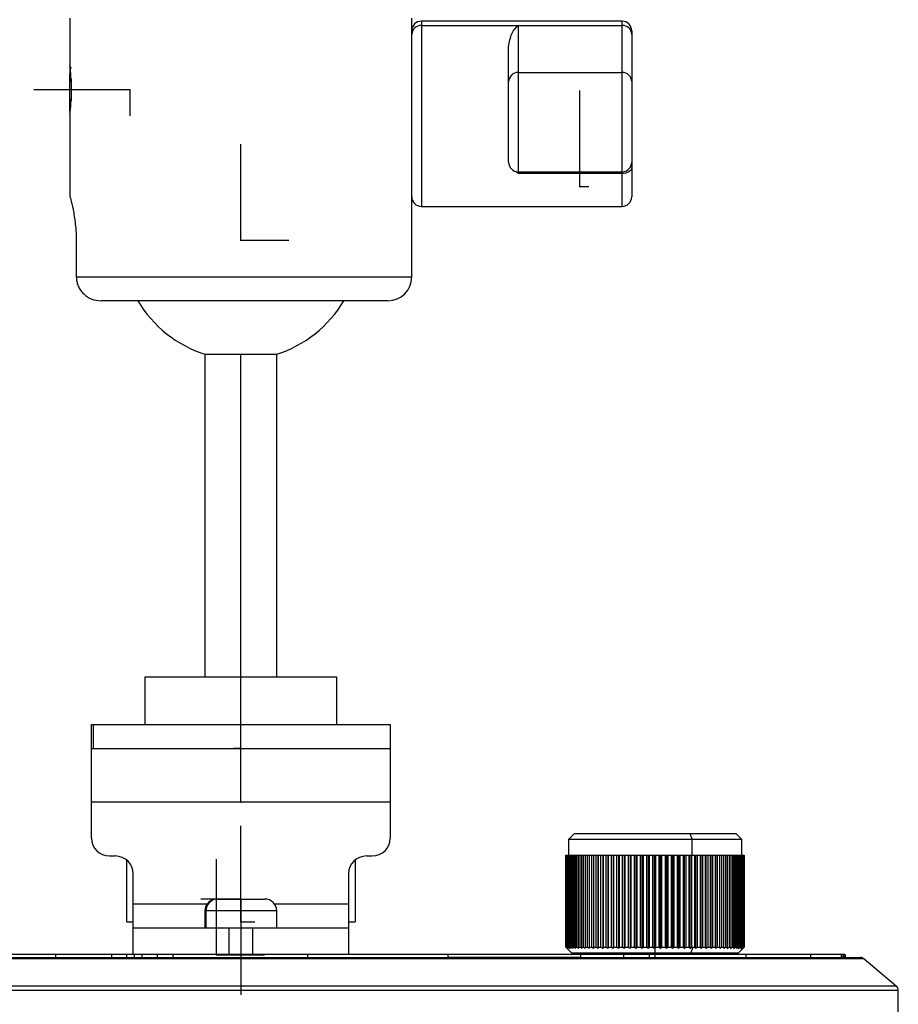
# Model space of a CAD drawing. Header units: millimetres. Extents: x -70 to 195, y 0 to 300.
# Tile 8 of 9: x 121 to 195, y 143 to 225. Entities that reach past the tile are written whole.
import ezdxf

# ---------------------------------------------------------------- set-up
doc = ezdxf.new("R2010")
doc.units = ezdxf.units.MM
doc.header["$PDSIZE"] = -1

msp = doc.modelspace()

# ---------------------------------------------------------------- linework, layer by layer
at = {"color": 7, "linetype": 'Continuous', "lineweight": 25}
for p, q in [((125.273, 225.083), (125.273, 221.108)), ((153.873, 203.433), (153.873, 225.083)), ((171.473, 224.833), (154.673, 224.833)), ((154.673, 224.833), (154.673, 209.333)), ((154.673, 224.482), (171.473, 224.482)), ((162.773, 224.482), (162.773, 212.079)), ((171.473, 209.333), (171.473, 224.833)), ((172.273, 224.033), (172.273, 210.133)), ((161.973, 213.031), (161.973, 222.697)), ((125.278, 220.787), (125.273, 220.796)), ((125.273, 220.331), (125.32, 220.712)), ((125.273, 217.283), (125.273, 220.331)), ((153.842, 220.114), (153.873, 220.114)), ((162.773, 220.538), (171.473, 220.538)), ((125.373, 219.987), (125.373, 218.189)), ((125.273, 217.573), (125.325, 217.529)), ((125.273, 217.283), (125.297, 217.26)), ((125.273, 217.058), (125.273, 210.191)), ((162.773, 212.079), (162.586, 212.267)), ((162.773, 212.231), (171.473, 212.231)), ((171.473, 212.079), (162.773, 212.079)), ((154.673, 209.333), (171.473, 209.333)), ((125.805, 206.383), (125.805, 203.433)), ((125.805, 203.433), (153.873, 203.433)), ((151.873, 201.433), (127.878, 201.433)), ((136.573, 196.969), (136.573, 169.969)), ((136.573, 196.969), (142.573, 196.969)), ((139.573, 165.969), (139.573, 196.969)), ((142.573, 169.969), (142.573, 196.969)), ((131.573, 169.969), (147.573, 169.969)), ((131.573, 165.969), (131.573, 169.969)), ((147.573, 169.969), (147.573, 165.969)), ((127.073, 165.969), (152.073, 165.969)), ((127.073, 156.469), (127.073, 165.969)), ((127.226, 165.969), (127.226, 163.969)), ((152.073, 165.969), (152.073, 156.469)), ((127.073, 163.969), (152.073, 163.969)), ((152.073, 159.469), (127.073, 159.469)), ((167.472, 156.839), (166.972, 156.339)), ((167.472, 156.839), (180.972, 156.839)), ((177.123, 156.839), (177.338, 156.339)), ((181.472, 156.339), (180.972, 156.839)), ((166.972, 156.339), (166.972, 155.039)), ((181.472, 156.339), (166.972, 156.339)), ((177.338, 155.039), (177.338, 156.339)), ((181.472, 155.039), (181.472, 156.339)), ((128.573, 154.969), (129.073, 154.969)), ((150.073, 154.969), (150.573, 154.969)), ((166.772, 155.039), (166.772, 147.339)), ((166.772, 155.039), (181.672, 155.039)), ((166.772, 147.339), (166.772, 155.039)), ((166.777, 155.039), (166.777, 147.339)), ((166.796, 147.339), (166.796, 155.039)), ((166.816, 155.039), (166.816, 147.339)), ((166.856, 147.339), (166.856, 155.039)), ((166.891, 155.039), (166.891, 147.339)), ((166.953, 147.339), (166.953, 155.039)), ((167.001, 155.039), (167.001, 147.339)), ((167.084, 147.339), (167.084, 155.039)), ((167.147, 155.039), (167.147, 147.339)), ((167.25, 147.339), (167.25, 155.039)), ((167.327, 155.039), (167.327, 147.339)), ((167.451, 147.339), (167.451, 155.039)), ((167.54, 155.039), (167.54, 147.339)), ((167.684, 147.339), (167.684, 155.039)), ((167.787, 155.039), (167.787, 147.339)), ((167.949, 147.339), (167.949, 155.039)), ((168.064, 155.039), (168.064, 147.339)), ((168.245, 147.339), (168.245, 155.039)), ((168.372, 155.039), (168.372, 147.339)), ((168.569, 147.339), (168.569, 155.039)), ((168.708, 155.039), (168.708, 147.339)), ((168.922, 147.339), (168.922, 155.039)), ((169.069, 155.039), (169.069, 147.234)), ((169.071, 155.039), (169.071, 147.339)), ((169.3, 147.339), (169.3, 155.039)), ((169.447, 155.039), (169.447, 147.234)), ((169.459, 155.039), (169.459, 147.339)), ((169.702, 147.339), (169.702, 155.039)), ((169.848, 155.039), (169.848, 147.234)), ((169.87, 155.039), (169.87, 147.339)), ((170.126, 147.339), (170.126, 155.039)), ((170.27, 155.039), (170.27, 147.234)), ((170.302, 155.039), (170.302, 147.339)), ((170.57, 147.339), (170.57, 155.039)), ((170.712, 155.039), (170.712, 147.234)), ((170.754, 155.039), (170.754, 147.339)), ((171.032, 147.339), (171.032, 155.039)), ((171.171, 155.039), (171.171, 147.234)), ((171.222, 155.039), (171.222, 147.339)), ((171.51, 147.339), (171.51, 155.039)), ((171.644, 155.039), (171.644, 147.234)), ((171.705, 155.039), (171.705, 147.339)), ((172, 147.339), (172, 155.039)), ((172.13, 155.039), (172.13, 147.234)), ((172.2, 155.039), (172.2, 147.339)), ((172.502, 147.339), (172.502, 155.039)), ((172.626, 155.039), (172.626, 147.234)), ((172.706, 155.039), (172.706, 147.339)), ((173.011, 147.339), (173.011, 155.039)), ((173.13, 155.039), (173.13, 147.234)), ((173.218, 155.039), (173.218, 147.339)), ((173.527, 147.339), (173.527, 155.039)), ((173.64, 155.039), (173.64, 147.234)), ((173.735, 155.039), (173.735, 147.339)), ((174.046, 147.339), (174.046, 155.039)), ((174.152, 155.039), (174.152, 147.234)), ((174.255, 155.039), (174.255, 147.339)), ((174.566, 147.339), (174.566, 155.039)), ((174.664, 155.039), (174.664, 147.234)), ((174.775, 155.039), (174.775, 147.339)), ((175.085, 147.339), (175.085, 155.039)), ((175.175, 155.039), (175.175, 147.234)), ((175.292, 155.039), (175.292, 147.339)), ((175.599, 147.339), (175.599, 155.039)), ((175.68, 155.039), (175.68, 147.234)), ((175.803, 155.039), (175.803, 147.339)), ((176.106, 147.339), (176.106, 155.039)), ((176.179, 155.039), (176.179, 147.234)), ((176.307, 155.039), (176.307, 147.339)), ((176.604, 147.339), (176.604, 155.039)), ((176.668, 155.039), (176.668, 147.234)), ((176.801, 155.039), (176.801, 147.339)), ((177.091, 147.339), (177.091, 155.039)), ((177.145, 155.039), (177.145, 147.234)), ((177.282, 155.039), (177.282, 147.339)), ((177.563, 147.339), (177.563, 155.039)), ((177.608, 155.039), (177.608, 147.234)), ((177.749, 155.039), (177.749, 147.339)), ((178.02, 147.339), (178.02, 155.039)), ((178.054, 155.039), (178.054, 147.234)), ((178.198, 155.039), (178.198, 147.339)), ((178.458, 147.339), (178.458, 155.039)), ((178.482, 155.039), (178.482, 147.234)), ((178.628, 155.039), (178.628, 147.339)), ((178.875, 147.339), (178.875, 155.039)), ((178.889, 155.039), (178.889, 147.234)), ((179.036, 155.039), (179.036, 147.339)), ((179.269, 147.339), (179.269, 155.039)), ((179.273, 155.039), (179.273, 147.234)), ((179.421, 155.039), (179.421, 147.339)), ((179.639, 147.339), (179.639, 155.039)), ((179.78, 155.039), (179.78, 147.339)), ((179.983, 147.339), (179.983, 155.039)), ((180.113, 155.039), (180.113, 147.339)), ((180.298, 147.339), (180.298, 155.039)), ((180.417, 155.039), (180.417, 147.339)), ((180.584, 147.339), (180.584, 155.039)), ((180.69, 155.039), (180.69, 147.339)), ((180.839, 147.339), (180.839, 155.039)), ((180.932, 155.039), (180.932, 147.339)), ((181.062, 147.339), (181.062, 155.039)), ((181.142, 155.039), (181.142, 147.339)), ((181.251, 147.339), (181.251, 155.039)), ((181.317, 155.039), (181.317, 147.339)), ((181.406, 147.339), (181.406, 155.039)), ((181.458, 155.039), (181.458, 147.339)), ((181.526, 147.339), (181.526, 155.039)), ((181.564, 155.039), (181.564, 147.339)), ((181.61, 147.339), (181.61, 155.039)), ((181.634, 155.039), (181.634, 147.339)), ((181.659, 147.339), (181.659, 155.039)), ((181.668, 155.039), (181.668, 147.339)), ((181.672, 147.339), (181.672, 155.039)), ((130.012, 154.64), (130.012, 149.469)), ((149.135, 154.64), (149.135, 149.469)), ((130.573, 146.719), (130.573, 153.469)), ((148.573, 153.469), (148.573, 146.719)), ((130.573, 150.969), (136.773, 150.969)), ((137.573, 151.369), (141.573, 151.369)), ((142.373, 150.969), (148.573, 150.969)), ((136.573, 150.369), (136.573, 148.969)), ((142.573, 150.369), (136.573, 150.369)), ((136.659, 148.969), (136.659, 150.369)), ((142.573, 148.969), (142.573, 150.369)), ((130.012, 149.469), (130.573, 149.469)), ((148.573, 149.469), (149.135, 149.469)), ((130.573, 148.969), (148.573, 148.969)), ((138.573, 148.969), (138.573, 146.719)), ((140.573, 146.719), (140.573, 148.969)), ((124.076, 146.719), (124.076, 146.469)), ((130.643, 146.719), (128.758, 146.719)), ((128.758, 146.719), (128.758, 146.469)), ((130.01, 146.719), (130.01, 146.469)), ((130.643, 146.719), (130.643, 146.469)), ((133.893, 146.719), (131.278, 146.719)), ((131.278, 146.719), (131.278, 146.469)), ((132.57, 146.719), (132.57, 146.469)), ((133.893, 146.719), (133.893, 146.469)), ((145.143, 146.719), (145.143, 146.469)), ((156.881, 146.719), (156.881, 146.469)), ((166.772, 147.339), (167.272, 146.839)), ((166.777, 147.339), (166.796, 147.339)), ((166.816, 147.339), (166.856, 147.339)), ((166.891, 147.339), (166.953, 147.339)), ((167.001, 147.339), (167.084, 147.339)), ((167.147, 147.339), (167.25, 147.339)), ((181.172, 146.839), (167.272, 146.839)), ((167.327, 147.339), (167.451, 147.339)), ((167.54, 147.339), (167.684, 147.339)), ((167.787, 147.339), (167.949, 147.339)), ((167.989, 146.719), (167.989, 146.469)), ((168.064, 147.339), (168.245, 147.339)), ((168.222, 146.839), (168.222, 146.719)), ((168.372, 147.339), (168.569, 147.339)), ((168.708, 147.339), (168.922, 147.339)), ((169.071, 147.339), (169.3, 147.339)), ((169.459, 147.339), (169.702, 147.339)), ((169.87, 147.339), (170.126, 147.339)), ((170.302, 147.339), (170.57, 147.339)), ((170.754, 147.339), (171.032, 147.339)), ((171.222, 147.339), (171.51, 147.339)), ((171.583, 146.719), (171.583, 146.469)), ((171.705, 147.339), (172, 147.339)), ((172.2, 147.339), (172.502, 147.339)), ((172.706, 147.339), (173.011, 147.339)), ((173.218, 147.339), (173.527, 147.339)), ((173.613, 146.719), (173.596, 146.719)), ((173.735, 147.339), (174.046, 147.339)), ((173.738, 146.719), (173.738, 146.469)), ((174.222, 146.839), (174.222, 146.719)), ((174.255, 147.339), (174.566, 147.339)), ((174.775, 147.339), (175.085, 147.339)), ((175.292, 147.339), (175.599, 147.339)), ((175.803, 147.339), (176.106, 147.339)), ((176.307, 147.339), (176.604, 147.339)), ((176.801, 147.339), (177.091, 147.339)), ((177.209, 146.839), (177.424, 147.339)), ((177.282, 147.339), (177.563, 147.339)), ((177.749, 147.339), (178.02, 147.339)), ((178.198, 147.339), (178.458, 147.339)), ((178.628, 147.339), (178.875, 147.339)), ((179.036, 147.339), (179.269, 147.339)), ((179.421, 147.339), (179.639, 147.339)), ((179.78, 147.339), (179.983, 147.339)), ((180.113, 147.339), (180.298, 147.339)), ((180.222, 146.719), (180.222, 146.839)), ((180.417, 147.339), (180.584, 147.339)), ((180.69, 147.339), (180.839, 147.339)), ((180.932, 147.339), (181.062, 147.339)), ((181.142, 147.339), (181.251, 147.339)), ((181.172, 146.839), (181.672, 147.339)), ((181.317, 147.339), (181.406, 147.339)), ((181.458, 147.339), (181.526, 147.339)), ((181.564, 147.339), (181.61, 147.339)), ((181.634, 147.339), (181.659, 147.339)), ((181.668, 147.339), (181.672, 147.339)), ((181.828, 146.719), (181.828, 146.469)), ((187.238, 146.719), (187.238, 146.469)), ((189.791, 146.719), (189.791, 146.469)), ((189.94, 146.719), (189.94, 146.469)), ((190.027, 146.719), (190.027, 146.469)), ((190.106, 146.719), (190.106, 146.469)), ((190.124, 146.719), (190.124, 146.469)), ((190.138, 146.719), (190.138, 146.469)), ((191.713, 146.352), (87.434, 146.352)), ((87.755, 146.469), (191.391, 146.469)), ((191.713, 146.352), (194.395, 144.102)), ((194.573, 143.719), (84.573, 143.719)), ((84.752, 144.102), (194.395, 144.102)), ((194.573, 141.769), (194.573, 143.719))]:
    msp.add_line(p, q, dxfattribs=at)
at = {"color": 7, "linetype": 'Continuous'}
for p, q in [((130.273, 219.083), (122.247, 219.083)), ((130.273, 219.083), (130.273, 216.901)), ((167.933, 210.998), (167.933, 219.024)), ((139.573, 206.509), (139.573, 214.535)), ((167.933, 210.998), (168.698, 210.998)), ((139.573, 206.509), (143.587, 206.509)), ((139.573, 163.969), (139.573, 171.996)), ((139.573, 159.469), (139.573, 167.496)), ((139.573, 163.969), (138.948, 163.969)), ((139.573, 159.469), (138.254, 159.469)), ((139.573, 149.469), (139.573, 157.496)), ((137.528, 146.683), (137.528, 154.709)), ((174.222, 146.469), (174.222, 154.496)), ((139.573, 151.369), (136.214, 151.369)), ((139.573, 151.369), (138.621, 151.369)), ((139.573, 151.369), (139.573, 143.343)), ((139.573, 151.369), (139.573, 143.343)), ((139.573, 149.469), (140.744, 149.469)), ((137.528, 146.683), (141.541, 146.683)), ((174.222, 146.469), (178.235, 146.469))]:
    msp.add_line(p, q, dxfattribs=at)
at = {"color": 7, "linetype": 'Continuous', "lineweight": 25, "flags": 128}
msp.add_lwpolyline([(172.273, 212.595), (172.258, 212.494), (172.213, 212.397), (172.139, 212.308), (172.039, 212.23), (171.918, 212.166), (171.78, 212.118), (171.629, 212.088), (171.473, 212.079)], dxfattribs=at)
at = {"color": 7, "linetype": 'Continuous', "lineweight": 25}
for centre, radius, start, end in [((154.673, 224.033), 0.8, 90, 180), ((154.656, 223.7), 0.782, 88.70226, 178.64062), ((171.473, 224.033), 0.8, 0, 90), ((171.491, 223.7), 0.782, 1.35938, 91.29774), ((162.756, 219.756), 0.782, 88.70226, 178.64062), ((171.491, 219.756), 0.782, 1.35938, 91.29774), ((162.773, 213.031), 0.8, 180, 270), ((171.473, 213.031), 0.8, 270, 0), ((154.673, 210.133), 0.8, 180, 270), ((171.473, 210.133), 0.8, 270, 360), ((151.873, 203.433), 2, 270, 0), ((139.573, 206.509), 10, 210.50016, 252.5424), ((139.573, 206.509), 10, 287.4576, 329.49984), ((128.573, 156.469), 1.5, 180, 270), ((150.573, 156.469), 1.5, 270, 0), ((129.073, 153.469), 1.5, 0, 90), ((150.073, 153.469), 1.5, 90, 180), ((137.573, 150.369), 1, 90, 180), ((137.645, 150.383), 0.986, 90.84254, 180.81846), ((141.573, 150.369), 1, 0, 90), ((191.391, 145.969), 0.5, 50, 90), ((194.073, 143.719), 0.5, 0, 50)]:
    msp.add_arc(centre, radius, start, end, dxfattribs=at)
for points, knots in [([(161.973, 222.697), (162.044, 223.089), (162.186, 223.873), (162.578, 224.279), (162.773, 224.482)], [0, 0, 0, 0, 0.500046, 1, 1, 1, 1]), ([(125.384, 219.756), (125.384, 219.784), (125.378, 220.063), (125.344, 220.435), (125.313, 220.776), (125.29, 220.967), (125.277, 221.085), (125.274, 221.101), (125.273, 221.108)], [0, 0, 0, 0, 0.034646, 0.355458, 0.550552, 0.677511, 0.844202, 1, 1, 1, 1]), ([(125.273, 221.108), (125.274, 221.102), (125.276, 221.088), (125.287, 220.993), (125.293, 220.944)], [0, 0, 0, 0, 0.483059, 1, 1, 1, 1]), ([(125.385, 220.994), (125.369, 220.967), (125.334, 220.905), (125.298, 220.844), (125.278, 220.81)], [0, 0, 0, 0, 0.4419779, 1, 1, 1, 1]), ([(125.273, 220.796), (125.273, 220.764), (125.273, 220.7), (125.273, 220.454), (125.273, 220.331)], [0, 0, 0, 0, 0.500007, 1, 1, 1, 1]), ([(125.273, 217.058), (125.274, 217.066), (125.276, 217.082), (125.292, 217.209), (125.309, 217.366), (125.325, 217.526), (125.349, 217.795), (125.376, 218.078), (125.382, 218.33), (125.382, 218.33)], [0, 0, 0, 0, 0.161072, 0.333391, 0.500301, 0.561962, 0.667729, 0.999991, 1, 1, 1, 1]), ([(125.273, 210.191), (125.277, 210.176), (125.285, 210.147), (125.366, 209.846), (125.536, 209.149), (125.709, 208.093), (125.793, 207.135), (125.801, 206.634), (125.805, 206.383)], [0, 0, 0, 0, 0.1266154, 0.2527468, 0.5024829, 0.7510539, 0.8757008, 1, 1, 1, 1]), ([(125.805, 203.433), (125.813, 203.302), (125.829, 203.038), (125.954, 202.656), (126.15, 202.302), (126.502, 201.897), (127.08, 201.518), (127.612, 201.462), (127.878, 201.433)], [0, 0, 0, 0, 0.123476, 0.248159, 0.374334, 0.502235, 0.751035, 1, 1, 1, 1]), ([(124.076, 146.719), (123.27, 146.719), (121.86, 146.719), (120.488, 146.719), (119.899, 146.719)], [0, 0, 0, 0, 0.571517, 1, 1, 1, 1]), ([(128.758, 146.719), (127.861, 146.719), (126.284, 146.719), (124.74, 146.719), (124.076, 146.719)], [0, 0, 0, 0, 0.569401, 1, 1, 1, 1]), ([(131.278, 146.719), (131.159, 146.719), (130.948, 146.719), (130.736, 146.719), (130.643, 146.719)], [0, 0, 0, 0, 0.561103, 1, 1, 1, 1]), ([(145.143, 146.719), (142.999, 146.719), (139.243, 146.719), (135.499, 146.719), (133.893, 146.719)], [0, 0, 0, 0, 0.570936, 1, 1, 1, 1]), ([(156.881, 146.719), (154.708, 146.719), (150.869, 146.719), (146.876, 146.719), (145.143, 146.719)], [0, 0, 0, 0, 0.566093, 1, 1, 1, 1]), ([(167.989, 146.719), (165.998, 146.719), (162.457, 146.719), (158.579, 146.719), (156.881, 146.719)], [0, 0, 0, 0, 0.562056, 1, 1, 1, 1]), ([(166.772, 147.339), (166.792, 147.32), (166.828, 147.284), (166.863, 147.25), (166.879, 147.234)], [0, 0, 0, 0, 0.56, 1, 1, 1, 1]), ([(166.879, 147.234), (166.86, 147.254), (166.826, 147.289), (166.792, 147.324), (166.777, 147.339)], [0, 0, 0, 0, 0.56, 1, 1, 1, 1]), ([(166.796, 147.339), (166.817, 147.32), (166.855, 147.284), (166.893, 147.25), (166.91, 147.234)], [0, 0, 0, 0, 0.56, 1, 1, 1, 1]), ([(166.91, 147.234), (166.893, 147.254), (166.861, 147.289), (166.83, 147.324), (166.816, 147.339)], [0, 0, 0, 0, 0.56, 1, 1, 1, 1]), ([(166.856, 147.339), (166.879, 147.32), (166.919, 147.284), (166.959, 147.25), (166.977, 147.234)], [0, 0, 0, 0, 0.56, 1, 1, 1, 1]), ([(166.977, 147.234), (166.961, 147.254), (166.932, 147.289), (166.903, 147.324), (166.891, 147.339)], [0, 0, 0, 0, 0.56, 1, 1, 1, 1]), ([(166.953, 147.339), (166.976, 147.32), (167.018, 147.284), (167.06, 147.25), (167.078, 147.234)], [0, 0, 0, 0, 0.56, 1, 1, 1, 1]), ([(167.078, 147.234), (167.064, 147.254), (167.038, 147.289), (167.012, 147.324), (167.001, 147.339)], [0, 0, 0, 0, 0.56, 1, 1, 1, 1]), ([(167.084, 147.339), (167.108, 147.32), (167.152, 147.284), (167.196, 147.25), (167.215, 147.234)], [0, 0, 0, 0, 0.56, 1, 1, 1, 1]), ([(167.215, 147.234), (167.202, 147.254), (167.179, 147.289), (167.157, 147.324), (167.147, 147.339)], [0, 0, 0, 0, 0.56, 1, 1, 1, 1]), ([(167.25, 147.339), (167.276, 147.32), (167.321, 147.284), (167.366, 147.25), (167.386, 147.234)], [0, 0, 0, 0, 0.56, 1, 1, 1, 1]), ([(167.386, 147.234), (167.375, 147.254), (167.355, 147.289), (167.335, 147.324), (167.327, 147.339)], [0, 0, 0, 0, 0.56, 1, 1, 1, 1]), ([(167.451, 147.339), (167.477, 147.32), (167.523, 147.284), (167.569, 147.25), (167.59, 147.234)], [0, 0, 0, 0, 0.56, 1, 1, 1, 1]), ([(167.59, 147.234), (167.581, 147.254), (167.564, 147.289), (167.548, 147.324), (167.54, 147.339)], [0, 0, 0, 0, 0.56, 1, 1, 1, 1]), ([(167.684, 147.339), (167.71, 147.32), (167.758, 147.284), (167.805, 147.25), (167.826, 147.234)], [0, 0, 0, 0, 0.56, 1, 1, 1, 1]), ([(167.826, 147.234), (167.819, 147.254), (167.806, 147.289), (167.792, 147.324), (167.787, 147.339)], [0, 0, 0, 0, 0.56, 1, 1, 1, 1]), ([(167.949, 147.339), (167.976, 147.32), (168.024, 147.284), (168.072, 147.25), (168.094, 147.234)], [0, 0, 0, 0, 0.56, 1, 1, 1, 1]), ([(171.583, 146.719), (170.929, 146.719), (169.759, 146.719), (168.53, 146.719), (167.989, 146.719)], [0, 0, 0, 0, 0.559688, 1, 1, 1, 1]), ([(168.094, 147.234), (168.088, 147.254), (168.078, 147.289), (168.068, 147.324), (168.064, 147.339)], [0, 0, 0, 0, 0.56, 1, 1, 1, 1]), ([(168.245, 147.339), (168.272, 147.32), (168.321, 147.284), (168.37, 147.25), (168.391, 147.234)], [0, 0, 0, 0, 0.56, 1, 1, 1, 1]), ([(168.391, 147.234), (168.387, 147.254), (168.381, 147.289), (168.375, 147.324), (168.372, 147.339)], [0, 0, 0, 0, 0.56, 1, 1, 1, 1]), ([(168.569, 147.339), (168.597, 147.32), (168.646, 147.284), (168.695, 147.25), (168.717, 147.234)], [0, 0, 0, 0, 0.56, 1, 1, 1, 1]), ([(168.717, 147.234), (168.715, 147.254), (168.712, 147.289), (168.709, 147.324), (168.708, 147.339)], [0, 0, 0, 0, 0.56, 1, 1, 1, 1]), ([(168.922, 147.339), (168.949, 147.32), (168.998, 147.284), (169.048, 147.25), (169.069, 147.234)], [0, 0, 0, 0, 0.56, 1, 1, 1, 1]), ([(169.069, 147.234), (169.07, 147.254), (169.07, 147.289), (169.07, 147.324), (169.071, 147.339)], [0, 0, 0, 0, 0.56, 1, 1, 1, 1]), ([(169.3, 147.339), (169.327, 147.32), (169.376, 147.284), (169.426, 147.25), (169.447, 147.234)], [0, 0, 0, 0, 0.56, 1, 1, 1, 1]), ([(169.447, 147.234), (169.449, 147.254), (169.453, 147.289), (169.457, 147.324), (169.459, 147.339)], [0, 0, 0, 0, 0.56, 1, 1, 1, 1]), ([(169.702, 147.339), (169.729, 147.32), (169.778, 147.284), (169.827, 147.25), (169.848, 147.234)], [0, 0, 0, 0, 0.56, 1, 1, 1, 1]), ([(169.848, 147.234), (169.852, 147.254), (169.859, 147.289), (169.867, 147.324), (169.87, 147.339)], [0, 0, 0, 0, 0.56, 1, 1, 1, 1]), ([(170.126, 147.339), (170.153, 147.32), (170.201, 147.284), (170.249, 147.25), (170.27, 147.234)], [0, 0, 0, 0, 0.56, 1, 1, 1, 1]), ([(170.27, 147.234), (170.276, 147.254), (170.287, 147.289), (170.298, 147.324), (170.302, 147.339)], [0, 0, 0, 0, 0.56, 1, 1, 1, 1]), ([(170.57, 147.339), (170.597, 147.32), (170.644, 147.284), (170.691, 147.25), (170.712, 147.234)], [0, 0, 0, 0, 0.56, 1, 1, 1, 1]), ([(170.712, 147.234), (170.72, 147.254), (170.734, 147.289), (170.748, 147.324), (170.754, 147.339)], [0, 0, 0, 0, 0.56, 1, 1, 1, 1]), ([(171.032, 147.339), (171.058, 147.32), (171.104, 147.284), (171.15, 147.25), (171.171, 147.234)], [0, 0, 0, 0, 0.56, 1, 1, 1, 1]), ([(171.171, 147.234), (171.18, 147.254), (171.197, 147.289), (171.215, 147.324), (171.222, 147.339)], [0, 0, 0, 0, 0.56, 1, 1, 1, 1]), ([(171.51, 147.339), (171.535, 147.32), (171.579, 147.284), (171.624, 147.25), (171.644, 147.234)], [0, 0, 0, 0, 0.56, 1, 1, 1, 1]), ([(173.738, 146.719), (173.342, 146.719), (172.635, 146.719), (171.905, 146.719), (171.583, 146.719)], [0, 0, 0, 0, 0.56005, 1, 1, 1, 1]), ([(171.644, 147.234), (171.655, 147.254), (171.676, 147.289), (171.696, 147.324), (171.705, 147.339)], [0, 0, 0, 0, 0.56, 1, 1, 1, 1]), ([(172, 147.339), (172.024, 147.32), (172.068, 147.284), (172.111, 147.25), (172.13, 147.234)], [0, 0, 0, 0, 0.56, 1, 1, 1, 1]), ([(172.13, 147.234), (172.143, 147.254), (172.167, 147.289), (172.19, 147.324), (172.2, 147.339)], [0, 0, 0, 0, 0.56, 1, 1, 1, 1]), ([(172.502, 147.339), (172.525, 147.32), (172.566, 147.284), (172.608, 147.25), (172.626, 147.234)], [0, 0, 0, 0, 0.56, 1, 1, 1, 1]), ([(172.626, 147.234), (172.641, 147.254), (172.668, 147.289), (172.694, 147.324), (172.706, 147.339)], [0, 0, 0, 0, 0.56, 1, 1, 1, 1]), ([(173.011, 147.339), (173.034, 147.32), (173.073, 147.284), (173.113, 147.25), (173.13, 147.234)], [0, 0, 0, 0, 0.56, 1, 1, 1, 1]), ([(173.13, 147.234), (173.147, 147.254), (173.176, 147.289), (173.205, 147.324), (173.218, 147.339)], [0, 0, 0, 0, 0.56, 1, 1, 1, 1]), ([(173.527, 147.339), (173.548, 147.32), (173.586, 147.284), (173.623, 147.25), (173.64, 147.234)], [0, 0, 0, 0, 0.56, 1, 1, 1, 1]), ([(173.64, 147.234), (173.657, 147.254), (173.69, 147.289), (173.721, 147.324), (173.735, 147.339)], [0, 0, 0, 0, 0.56, 1, 1, 1, 1]), ([(181.828, 146.719), (180.474, 146.719), (178.047, 146.719), (175.059, 146.719), (173.738, 146.719)], [0, 0, 0, 0, 0.5579925, 1, 1, 1, 1]), ([(174.046, 147.339), (174.066, 147.32), (174.101, 147.284), (174.136, 147.25), (174.152, 147.234)], [0, 0, 0, 0, 0.56, 1, 1, 1, 1]), ([(174.152, 147.234), (174.171, 147.254), (174.206, 147.289), (174.24, 147.324), (174.255, 147.339)], [0, 0, 0, 0, 0.56, 1, 1, 1, 1]), ([(174.566, 147.339), (174.584, 147.32), (174.617, 147.284), (174.65, 147.25), (174.664, 147.234)], [0, 0, 0, 0, 0.56, 1, 1, 1, 1]), ([(174.664, 147.234), (174.685, 147.254), (174.722, 147.289), (174.759, 147.324), (174.775, 147.339)], [0, 0, 0, 0, 0.56, 1, 1, 1, 1]), ([(175.085, 147.339), (175.101, 147.32), (175.131, 147.284), (175.161, 147.25), (175.175, 147.234)], [0, 0, 0, 0, 0.56, 1, 1, 1, 1]), ([(175.175, 147.234), (175.196, 147.254), (175.236, 147.289), (175.275, 147.324), (175.292, 147.339)], [0, 0, 0, 0, 0.56, 1, 1, 1, 1]), ([(175.599, 147.339), (175.614, 147.32), (175.641, 147.284), (175.668, 147.25), (175.68, 147.234)], [0, 0, 0, 0, 0.56, 1, 1, 1, 1]), ([(175.68, 147.234), (175.703, 147.254), (175.744, 147.289), (175.785, 147.324), (175.803, 147.339)], [0, 0, 0, 0, 0.56, 1, 1, 1, 1]), ([(176.106, 147.339), (176.12, 147.32), (176.144, 147.284), (176.168, 147.25), (176.179, 147.234)], [0, 0, 0, 0, 0.56, 1, 1, 1, 1]), ([(176.179, 147.234), (176.203, 147.254), (176.246, 147.289), (176.289, 147.324), (176.307, 147.339)], [0, 0, 0, 0, 0.56, 1, 1, 1, 1]), ([(176.604, 147.339), (176.616, 147.32), (176.637, 147.284), (176.659, 147.25), (176.668, 147.234)], [0, 0, 0, 0, 0.56, 1, 1, 1, 1]), ([(176.668, 147.234), (176.693, 147.254), (176.737, 147.289), (176.782, 147.324), (176.801, 147.339)], [0, 0, 0, 0, 0.56, 1, 1, 1, 1]), ([(177.091, 147.339), (177.101, 147.32), (177.119, 147.284), (177.137, 147.25), (177.145, 147.234)], [0, 0, 0, 0, 0.56, 1, 1, 1, 1]), ([(177.145, 147.234), (177.171, 147.254), (177.217, 147.289), (177.262, 147.324), (177.282, 147.339)], [0, 0, 0, 0, 0.56, 1, 1, 1, 1]), ([(177.563, 147.339), (177.572, 147.32), (177.587, 147.284), (177.601, 147.25), (177.608, 147.234)], [0, 0, 0, 0, 0.56, 1, 1, 1, 1]), ([(177.608, 147.234), (177.634, 147.254), (177.681, 147.289), (177.728, 147.324), (177.749, 147.339)], [0, 0, 0, 0, 0.56, 1, 1, 1, 1]), ([(178.02, 147.339), (178.026, 147.32), (178.038, 147.284), (178.049, 147.25), (178.054, 147.234)], [0, 0, 0, 0, 0.56, 1, 1, 1, 1]), ([(178.054, 147.234), (178.081, 147.254), (178.129, 147.289), (178.177, 147.324), (178.198, 147.339)], [0, 0, 0, 0, 0.56, 1, 1, 1, 1]), ([(178.458, 147.339), (178.462, 147.32), (178.47, 147.284), (178.478, 147.25), (178.482, 147.234)], [0, 0, 0, 0, 0.56, 1, 1, 1, 1]), ([(178.482, 147.234), (178.509, 147.254), (178.558, 147.289), (178.606, 147.324), (178.628, 147.339)], [0, 0, 0, 0, 0.56, 1, 1, 1, 1]), ([(178.875, 147.339), (178.877, 147.32), (178.882, 147.284), (178.887, 147.25), (178.889, 147.234)], [0, 0, 0, 0, 0.56, 1, 1, 1, 1]), ([(178.889, 147.234), (178.917, 147.254), (178.966, 147.289), (179.015, 147.324), (179.036, 147.339)], [0, 0, 0, 0, 0.56, 1, 1, 1, 1]), ([(179.269, 147.339), (179.27, 147.32), (179.271, 147.284), (179.273, 147.25), (179.273, 147.234)], [0, 0, 0, 0, 0.56, 1, 1, 1, 1]), ([(179.273, 147.234), (179.301, 147.254), (179.35, 147.289), (179.399, 147.324), (179.421, 147.339)], [0, 0, 0, 0, 0.56, 1, 1, 1, 1]), ([(179.639, 147.339), (179.638, 147.32), (179.636, 147.284), (179.634, 147.25), (179.633, 147.234)], [0, 0, 0, 0, 0.56, 1, 1, 1, 1]), ([(179.633, 147.234), (179.66, 147.254), (179.71, 147.289), (179.759, 147.324), (179.78, 147.339)], [0, 0, 0, 0, 0.56, 1, 1, 1, 1]), ([(179.983, 147.339), (179.98, 147.32), (179.974, 147.284), (179.969, 147.25), (179.966, 147.234)], [0, 0, 0, 0, 0.56, 1, 1, 1, 1]), ([(179.966, 147.234), (179.994, 147.254), (180.043, 147.289), (180.091, 147.324), (180.113, 147.339)], [0, 0, 0, 0, 0.56, 1, 1, 1, 1]), ([(180.298, 147.339), (180.293, 147.32), (180.284, 147.284), (180.275, 147.25), (180.271, 147.234)], [0, 0, 0, 0, 0.56, 1, 1, 1, 1]), ([(180.271, 147.234), (180.299, 147.254), (180.347, 147.289), (180.395, 147.324), (180.417, 147.339)], [0, 0, 0, 0, 0.56, 1, 1, 1, 1]), ([(180.584, 147.339), (180.577, 147.32), (180.565, 147.284), (180.553, 147.25), (180.547, 147.234)], [0, 0, 0, 0, 0.56, 1, 1, 1, 1]), ([(180.547, 147.234), (180.574, 147.254), (180.622, 147.289), (180.669, 147.324), (180.69, 147.339)], [0, 0, 0, 0, 0.56, 1, 1, 1, 1]), ([(180.839, 147.339), (180.83, 147.32), (180.815, 147.284), (180.799, 147.25), (180.792, 147.234)], [0, 0, 0, 0, 0.56, 1, 1, 1, 1]), ([(180.792, 147.234), (180.818, 147.254), (180.865, 147.289), (180.912, 147.324), (180.932, 147.339)], [0, 0, 0, 0, 0.56, 1, 1, 1, 1]), ([(181.062, 147.339), (181.051, 147.32), (181.032, 147.284), (181.013, 147.25), (181.005, 147.234)], [0, 0, 0, 0, 0.56, 1, 1, 1, 1]), ([(181.005, 147.234), (181.031, 147.254), (181.076, 147.289), (181.122, 147.324), (181.142, 147.339)], [0, 0, 0, 0, 0.56, 1, 1, 1, 1]), ([(181.251, 147.339), (181.239, 147.32), (181.217, 147.284), (181.195, 147.25), (181.185, 147.234)], [0, 0, 0, 0, 0.56, 1, 1, 1, 1]), ([(181.185, 147.234), (181.21, 147.254), (181.254, 147.289), (181.298, 147.324), (181.317, 147.339)], [0, 0, 0, 0, 0.56, 1, 1, 1, 1]), ([(181.406, 147.339), (181.392, 147.32), (181.367, 147.284), (181.342, 147.25), (181.331, 147.234)], [0, 0, 0, 0, 0.56, 1, 1, 1, 1]), ([(181.331, 147.234), (181.355, 147.254), (181.397, 147.289), (181.44, 147.324), (181.458, 147.339)], [0, 0, 0, 0, 0.56, 1, 1, 1, 1]), ([(181.526, 147.339), (181.51, 147.32), (181.483, 147.284), (181.455, 147.25), (181.442, 147.234)], [0, 0, 0, 0, 0.56, 1, 1, 1, 1]), ([(181.442, 147.234), (181.465, 147.254), (181.506, 147.289), (181.546, 147.324), (181.564, 147.339)], [0, 0, 0, 0, 0.56, 1, 1, 1, 1]), ([(181.61, 147.339), (181.593, 147.32), (181.563, 147.284), (181.532, 147.25), (181.519, 147.234)], [0, 0, 0, 0, 0.56, 1, 1, 1, 1]), ([(181.519, 147.234), (181.54, 147.254), (181.579, 147.289), (181.617, 147.324), (181.634, 147.339)], [0, 0, 0, 0, 0.56, 1, 1, 1, 1]), ([(181.659, 147.339), (181.64, 147.32), (181.607, 147.284), (181.574, 147.25), (181.559, 147.234)], [0, 0, 0, 0, 0.56, 1, 1, 1, 1]), ([(181.559, 147.234), (181.58, 147.254), (181.616, 147.289), (181.652, 147.324), (181.668, 147.339)], [0, 0, 0, 0, 0.56, 1, 1, 1, 1]), ([(187.238, 146.719), (186.405, 146.719), (184.9, 146.719), (182.776, 146.719), (181.828, 146.719)], [0, 0, 0, 0, 0.5539306, 1, 1, 1, 1]), ([(189.791, 146.719), (189.494, 146.719), (188.952, 146.719), (187.771, 146.719), (187.238, 146.719)], [0, 0, 0, 0, 0.549135, 1, 1, 1, 1]), ([(189.94, 146.719), (189.912, 146.719), (189.863, 146.719), (189.813, 146.719), (189.791, 146.719)], [0, 0, 0, 0, 0.558247, 1, 1, 1, 1]), ([(190.027, 146.719), (190.013, 146.719), (189.988, 146.719), (189.954, 146.719), (189.94, 146.719)], [0, 0, 0, 0, 0.5584053, 1, 1, 1, 1]), ([(190.106, 146.719), (190.092, 146.719), (190.065, 146.719), (190.039, 146.719), (190.027, 146.719)], [0, 0, 0, 0, 0.55824, 1, 1, 1, 1]), ([(167.989, 146.469), (165.998, 146.469), (162.457, 146.469), (158.579, 146.469), (156.881, 146.469)], [0, 0, 0, 0, 0.562056, 1, 1, 1, 1])]:
    msp.add_open_spline(points, degree=3, knots=knots, dxfattribs=at)
at = {"color": 7, "linetype": 'Continuous'}
for p in [(130.273, 219.083), (167.933, 210.998), (139.573, 206.509), (139.573, 163.969), (139.573, 159.469), (139.573, 151.369), (139.573, 151.369), (139.573, 149.469), (137.528, 146.683), (174.222, 146.469)]:
    msp.add_point(p, dxfattribs=at)

doc.saveas('drawing.dxf')
